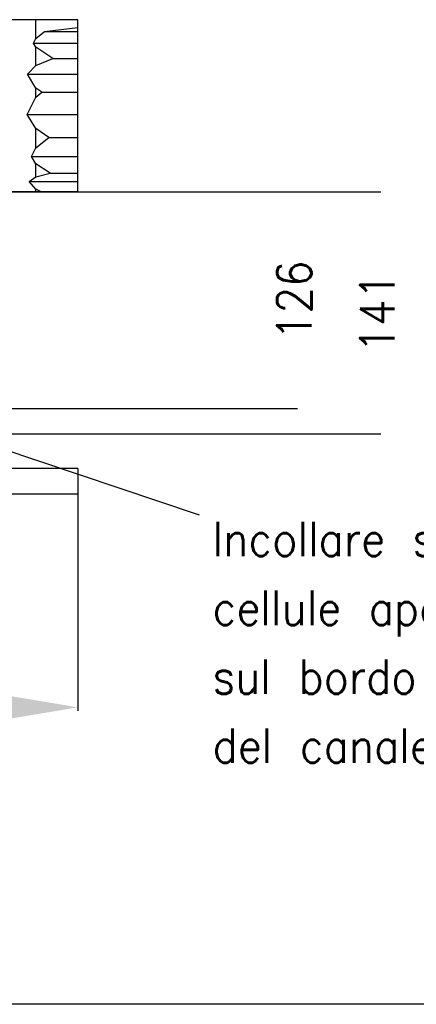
# Model space of a CAD drawing. Header units: inches. Extents: x -7205 to -1528, y -2875 to 5222.
# Tile 36 of 104: x -2127 to -1896, y -2875 to -2303. Entities that reach past the tile are written whole.
import ezdxf

# ---------------------------------------------------------------- set-up
doc = ezdxf.new("R2010")
doc.units = ezdxf.units.IN
doc.layers.add('1', color=7, linetype='Continuous')
doc.styles.add('CONVERTER_11', font='txt.shx', dxfattribs={"width": 0.9})
doc.dimstyles.new('ME10_DIM_10', dxfattribs={"dimtxt": 20, "dimasz": 40, "dimexe": 2, "dimexo": 1.5, "dimgap": 8, "dimtad": 1, "dimdec": 0, "dimdsep": 46, "dimtxsty": 'CONVERTER_11', "dimsah": 1, "dimcen": 0.09, "dimclrd": 2, "dimclre": 2, "dimclrt": 2, "dimadec": 0, "dimazin": 0, "dimtfac": 1, "dimtdec": 4, "dimtix": 1, "dimtofl": 0, "dimtmove": 0, "dimatfit": 0, "dimfxl": 1, "dimtolj": 1, "dimtzin": 0, "dimarcsym": 0})
doc.dimstyles.new('ME10_DIM_12', dxfattribs={"dimtxt": 20, "dimasz": 40, "dimexe": 2, "dimexo": 1.5, "dimgap": 8, "dimtad": 1, "dimdec": 0, "dimdsep": 46, "dimtxsty": 'CONVERTER_11', "dimsah": 1, "dimcen": 0.09, "dimclrd": 2, "dimclre": 2, "dimclrt": 2, "dimadec": 0, "dimazin": 0, "dimtfac": 1, "dimtdec": 4, "dimtix": 1, "dimtofl": 0, "dimtmove": 0, "dimatfit": 0, "dimfxl": 1, "dimtolj": 1, "dimtzin": 0, "dimarcsym": 0})
doc.dimstyles.new('ME10_DIM_13', dxfattribs={"dimtxt": 20, "dimasz": 40, "dimexe": 2, "dimexo": 1.5, "dimgap": 8, "dimtad": 1, "dimdec": 0, "dimdsep": 46, "dimtxsty": 'CONVERTER_11', "dimsah": 1, "dimcen": 0.09, "dimclrd": 2, "dimclre": 2, "dimclrt": 2, "dimadec": 0, "dimazin": 0, "dimtfac": 1, "dimtdec": 4, "dimtix": 1, "dimtofl": 0, "dimtmove": 0, "dimatfit": 0, "dimfxl": 1, "dimtolj": 1, "dimtzin": 0, "dimarcsym": 0})
doc.dimstyles.get("Standard").update_dxf_attribs({"dimtxt": 0.18, "dimasz": 0.18, "dimexe": 0.18, "dimexo": 0.0625, "dimgap": 0.09, "dimtad": 0, "dimtih": 1, "dimtoh": 1, "dimdec": 4, "dimzin": 0, "dimdsep": 46, "dimtxsty": 'Standard', "dimcen": 0.09, "dimadec": 0, "dimazin": 0, "dimtfac": 1, "dimtdec": 4, "dimtofl": 0, "dimtmove": 0, "dimatfit": 3, "dimfxl": 1, "dimtolj": 1, "dimtzin": 0, "dimarcsym": 0})

# ---------------------------------------------------------------- blocks, each defined once
blk = doc.blocks.new('*D47')
at = {"layer": '1', "color": 2, "lineweight": -2, "transparency": 16777216}
for p, q in [((-2220.85, -2402.79), (-1965.02, -2402.79)), ((-2286.1, -2528.79), (-1965.02, -2528.79))]:
    blk.add_line(p, q, dxfattribs=at)
at = {"layer": 'Defpoints', "color": 0, "transparency": 16777216}
for p in [(-2222.35, -2402.79), (-2287.6, -2528.79), (-1967.02, -2528.79)]:
    blk.add_point(p, dxfattribs=at)
at = {"layer": '1', "color": 2, "transparency": 16777216, "insert": (-1967.02, -2465.79), "char_height": 20, "attachment_point": 5, "rotation": 90, "style": 'CONVERTER_11'}
blk.add_mtext('\\A1;126', dxfattribs=at)
blk = doc.blocks.new('*D49')
at = {"layer": '1', "color": 2, "lineweight": -2, "transparency": 16777216}
for p, q in [((-2115.75, -2402.79), (-1916.72, -2402.79)), ((-2137.6, -2543.49), (-1916.72, -2543.49))]:
    blk.add_line(p, q, dxfattribs=at)
at = {"layer": 'Defpoints', "color": 0, "transparency": 16777216}
for p in [(-2117.25, -2402.79), (-2139.1, -2543.49), (-1918.72, -2543.49)]:
    blk.add_point(p, dxfattribs=at)
at = {"layer": '1', "color": 2, "transparency": 16777216, "insert": (-1918.72, -2473.14), "char_height": 20, "attachment_point": 5, "rotation": 90, "style": 'CONVERTER_11'}
blk.add_mtext('\\A1;141', dxfattribs=at)
blk = doc.blocks.new('*D50')
at = {"layer": '1', "color": 2, "lineweight": -2, "transparency": 16777216}
for p, q in [((-2283.6, -2406.29), (-2283.6, -2704.34)), ((-2092.8, -2564.99), (-2092.8, -2704.34)), ((-2243.6, -2702.34), (-2214.2, -2702.34)), ((-2132.8, -2702.34), (-2162.2, -2702.34))]:
    blk.add_line(p, q, dxfattribs=at)
at = {"layer": '1', "color": 2, "transparency": 16777216}
for points in [[(-2243.6, -2695.67), (-2243.6, -2709.01), (-2283.6, -2702.34)], [(-2132.8, -2695.67), (-2132.8, -2709.01), (-2092.8, -2702.34)]]:
    blk.add_solid(points, dxfattribs=at)
at = {"layer": 'Defpoints', "color": 0, "transparency": 16777216}
for p in [(-2283.6, -2404.79), (-2092.8, -2563.49), (-2283.6, -2702.34)]:
    blk.add_point(p, dxfattribs=at)
at = {"layer": '1', "color": 2, "transparency": 16777216, "insert": (-2188.2, -2702.34), "char_height": 20, "attachment_point": 5, "rotation": 0.0001, "style": 'CONVERTER_11'}
blk.add_mtext('\\A1;191', dxfattribs=at)

msp = doc.modelspace()

# ---------------------------------------------------------------- linework, layer by layer
at = {"color": 7, "linetype": 'Continuous'}
for p, q in [((-2117.25, -2302.79), (-2166.44, -2302.79)), ((-2117.25, -2313.7), (-2117.25, -2302.79)), ((-2092.8, -2302.79), (-2117.25, -2302.79)), ((-2092.8, -2307.29), (-2092.8, -2302.79)), ((-2117.25, -2313.7), (-2112.26, -2309.66)), ((-2112.26, -2309.66), (-2092.8, -2307.29)), ((-2112.26, -2309.66), (-2092.8, -2309.66)), ((-2092.8, -2309.66), (-2092.8, -2307.29)), ((-2092.8, -2316.51), (-2092.8, -2309.66)), ((-2118.67, -2316.51), (-2117.25, -2313.7)), ((-2118.67, -2316.51), (-2092.8, -2316.51)), ((-2117.25, -2318.84), (-2118.67, -2316.51)), ((-2092.8, -2325.41), (-2092.8, -2316.51)), ((-2117.25, -2329.42), (-2117.25, -2318.84)), ((-2107.45, -2325.41), (-2117.25, -2318.84)), ((-2117.25, -2329.42), (-2107.45, -2325.41)), ((-2107.45, -2325.41), (-2092.8, -2325.41)), ((-2092.8, -2334.41), (-2092.8, -2325.41)), ((-2122.24, -2334.41), (-2117.25, -2329.42)), ((-2122.24, -2334.41), (-2092.8, -2334.41)), ((-2117.25, -2342.6), (-2122.24, -2334.41)), ((-2092.8, -2344.93), (-2092.8, -2334.41)), ((-2113.78, -2344.93), (-2117.25, -2342.6)), ((-2117.25, -2347.75), (-2117.25, -2342.6)), ((-2117.25, -2347.75), (-2113.78, -2344.93)), ((-2113.78, -2344.93), (-2092.8, -2344.93)), ((-2092.8, -2357.79), (-2092.8, -2344.93)), ((-2122.31, -2357.79), (-2117.25, -2347.75)), ((-2122.31, -2357.79), (-2092.8, -2357.79)), ((-2117.25, -2366.09), (-2122.31, -2357.79)), ((-2092.8, -2371.18), (-2092.8, -2357.79)), ((-2109.67, -2371.18), (-2117.25, -2366.09)), ((-2117.25, -2377.33), (-2117.25, -2366.09)), ((-2117.25, -2377.33), (-2109.67, -2371.18)), ((-2109.67, -2371.18), (-2092.8, -2371.18)), ((-2092.8, -2382.32), (-2092.8, -2371.18)), ((-2119.76, -2382.32), (-2117.25, -2377.33)), ((-2119.76, -2382.32), (-2092.8, -2382.32)), ((-2117.25, -2386.45), (-2119.76, -2382.32)), ((-2092.8, -2392.03), (-2092.8, -2382.32)), ((-2117.25, -2394.18), (-2117.25, -2386.45)), ((-2108.93, -2392.03), (-2117.25, -2386.45)), ((-2121.25, -2396.72), (-2117.25, -2394.18)), ((-2121.25, -2396.72), (-2092.8, -2396.72)), ((-2117.25, -2401.33), (-2121.25, -2396.72)), ((-2117.25, -2394.18), (-2108.93, -2392.03)), ((-2108.93, -2392.03), (-2092.8, -2392.03)), ((-2092.8, -2396.72), (-2092.8, -2392.03)), ((-2092.8, -2402.79), (-2092.8, -2396.72)), ((-2117.25, -2402.79), (-2166.44, -2402.79)), ((-2114.17, -2402.79), (-2117.25, -2401.33)), ((-2117.25, -2402.79), (-2117.25, -2401.33)), ((-2114.17, -2402.79), (-2117.25, -2402.79)), ((-2092.8, -2402.79), (-2114.17, -2402.79)), ((-2092.8, -2563.49), (-2692.8, -2563.49)), ((-2092.8, -2563.49), (-2092.8, -2578.49)), ((-2092.8, -2578.49), (-2131.1, -2578.49))]:
    msp.add_line(p, q, dxfattribs=at)
at = {"layer": '1', "color": 7, "linetype": 'Continuous'}
msp.add_line((-1528.48, -2874.91), (-7205.42, -2874.91), dxfattribs=at)

# ---------------------------------------------------------------- texts
at = {"layer": '1', "color": 1, "insert": (-2014.49, -2734.58), "char_height": 20, "attachment_point": 7, "line_spacing_factor": 1.20048, "style": 'CONVERTER_11'}
msp.add_mtext('Incollare spugna a \\Pcellule aperte sp.20mm\\Psul bordo flangiato\\Pdel canale di mandata', dxfattribs=at)

# ---------------------------------------------------------------- dimensions: what is measured, and where the dimension line sits
at = {"layer": '1'}
for base, p1, p2, dimstyle, picture, middle in [((-1967.02, -2528.79), (-2222.35, -2402.79), (-2287.6, -2528.79), 'ME10_DIM_10', '*D47', (-1967.02, -2465.79)), ((-1918.72, -2543.49), (-2117.25, -2402.79), (-2139.1, -2543.49), 'ME10_DIM_12', '*D49', (-1918.72, -2473.14))]:
    dim = msp.add_linear_dim(base=base, p1=p1, p2=p2, angle=90, dimstyle=dimstyle, dxfattribs=at)
    dim.commit()
    dim.dimension.update_dxf_attribs({"geometry": picture, "text_midpoint": middle, "text_rotation": 90})
dim = msp.add_linear_dim(base=(-2283.6, -2702.34), p1=(-2092.8, -2563.49), p2=(-2283.6, -2404.79), dimstyle='ME10_DIM_13', dxfattribs=at)
dim.commit()
dim.dimension.update_dxf_attribs({"geometry": '*D50', "text_midpoint": (-2188.2, -2702.34), "text_rotation": 0.0001})

# ---------------------------------------------------------------- leaders
at = {"layer": '1', "color": 7, "linetype": 'Continuous', "has_arrowhead": 0}
msp.add_leader([(-2139.1, -2551.4), (-2022.38, -2590.55)], dimstyle='Standard', dxfattribs=at)

doc.saveas('drawing.dxf')
